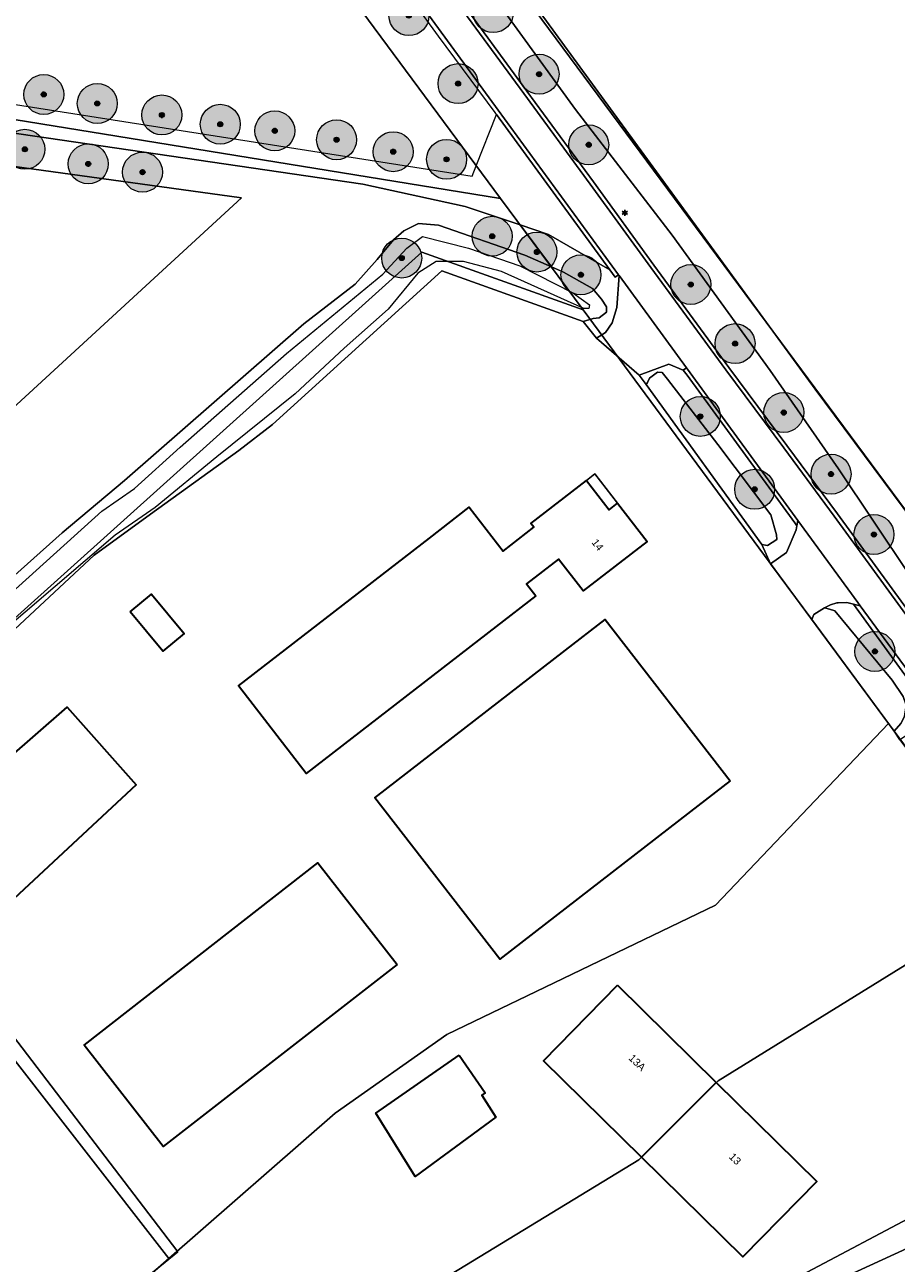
# Model space of a CAD drawing. Header units: millimetres. Extents: x 162876 to 168130, y 402614 to 405602.
# Tile 69 of 256: x 164660 to 164747, y 403570 to 403694. Entities that reach past the tile are written whole.
import ezdxf
from ezdxf.enums import TextEntityAlignment as Align

# ---------------------------------------------------------------- set-up
doc = ezdxf.new("R2010")
doc.units = ezdxf.units.MM
for name, color, linetype, lineweight in [('X-CA190022.004-UO-BGT_Ondergrond$0$GE_201_SHDHek_Lijn_GEM', 253, 'X-CA190022.004-UO-BGT_Ondergrond$0$Hekwerk', 9), ('X-CA190022.004-UO-BGT_Ondergrond$0$GE_202_SHDMuur30cm_Lijn_GEM', 253, 'Continuous', 9), ('X-CA190022.004-UO-BGT_Ondergrond$0$GE_203_VGOHaag_Lijn_GEM', 253, 'X-CA190022.004-UO-BGT_Ondergrond$0$Heg', 9), ('X-CA190022.004-UO-BGT_Ondergrond$0$GE_314_WGDRijbaanLokaleweg_Vlak_GEM', 253, 'Continuous', 9), ('X-CA190022.004-UO-BGT_Ondergrond$0$GE_322_WGDInrit_Vlak_GEM', 253, 'Continuous', 9), ('X-CA190022.004-UO-BGT_Ondergrond$0$GE_367_OWGBerm_groenvoorziening_grasenk_GEM', 253, 'Continuous', 9), ('X-CA190022.004-UO-BGT_Ondergrond$0$GE_401_OTDErf_Vlak_GEM', 253, 'Continuous', 9), ('X-CA190022.004-UO-BGT_Ondergrond$0$GE_4502_GBKN_Huisnummer_Lijn_GEM', 7, 'Continuous', 9), ('X-CA190022.004-UO-BGT_Ondergrond$0$GE_471_BTDBouwland_Vlak_GEM', 253, 'Continuous', 9), ('X-CA190022.004-UO-BGT_Ondergrond$0$GE_504_WTDWaterloop_sloot_Vlak_GEM', 253, 'Continuous', 9), ('X-CA190022.004-UO-BGT_Ondergrond$0$GE_523_WTDGreppel_drogesloot_Vlak_GEM', 253, 'Continuous', 9), ('X-CA190022.004-UO-BGT_Ondergrond$0$GE_541_OWTOever_slootkant_Vlak_GEM', 253, 'Continuous', 9), ('X-CA190022.004-UO-BGT_Ondergrond$0$GE_601_PNDgrondvlakpand_Vlak_MV_GEM', 34, 'Continuous', 35), ('X-CA190022.004-UO-BGT_Ondergrond$0$GE_612_PanddeelOnderbouwOverbouw_Vlak_GEM', 253, 'Continuous', 9), ('X-CA190022.004-UO-BGT_Ondergrond$0$GE_613_PanddeelOnderbouwOverbouw_Lijn_GEM', 253, 'Continuous', 9), ('X-CA190022.004-UO-BGT_Ondergrond$0$GE_861_PALLichtmast_Punt_GEM', 202, 'Continuous', 25), ('X-CA190022.004-UO-DWM_Beplanting_v0.1$0$B-WE-GR-BOOM-S AFKOMSTIG UIT BGT', 252, 'Continuous', 0), ('X-CA190022.004-UO-KAD_Percelen$0$B-WE-KG-GRENS_PERCEEL-GV', 150, 'Continuous', 9)]:
    doc.layers.add(name, color=color, linetype=linetype, lineweight=lineweight)
doc.layers.add('X-CA190022.004-UO-DWM_Beplanting_v0.1$0$B-WE-GR-BOOM-S AFKOMSTIG UIT BOMENBESTAND GEMEENTE', color=252, linetype='Continuous')
doc.styles.add('X-CA190022.004-UO-BGT_Ondergrond$0$BGT_NAR', font='arial.ttf', dxfattribs={"height": 1})
doc.styles.add('X-CA190022.004-UO-BGT_Ondergrond$0$NLCS-ISO', font='NLCS-ISO.ttf')
doc.linetypes.add('X-CA190022.004-UO-BGT_Ondergrond$0$Heg', pattern='A,5,-1.5,[2,dgnlstyle-meierijstad.shx,S=0.007937,R=45,X=0,Y=0],-1.5', length=8)
doc.linetypes.add('X-CA190022.004-UO-BGT_Ondergrond$0$Hekwerk', pattern='A,5,-1.5,[2,dgnlstyle-Veghel.shx,S=0.007937,R=0,X=0,Y=0],-1.5', length=8)

# ---------------------------------------------------------------- blocks, each defined once
blk = doc.blocks.new('X-CA190022.004-UO-BGT_Ondergrond$0$N-SIE-WEG_LICHTMAST-SO')
h = blk.add_hatch(color=256)
h.paths.add_polyline_path([(1.16, 0.5, 0.658505), (-1.16, 0.5)])
h.paths.add_polyline_path([(-1.16, -0.5, 0.658505), (1.16, -0.5)])
at = {"flags": 128}
for points in [[(-2.19, 1.27), (-1.1, 0.63)], [(-1.16, 0.5), (1.16, 0.5)], [(0, 1.27), (0, 2.53)], [(1.1, 0.63), (2.19, 1.27)], [(-2.19, -1.27), (-1.1, -0.63)], [(-1.16, -0.5), (1.16, -0.5)], [(0, -1.27), (0, -2.53)], [(2.19, -1.27), (1.1, -0.63)]]:
    blk.add_lwpolyline(points, dxfattribs=at)
at = {"ltscale": 0.5}
blk.add_circle((0, 0), 1.27, dxfattribs=at)
at = {"style": 'X-CA190022.004-UO-BGT_Ondergrond$0$NLCS-ISO'}
blk.add_attdef('TYPE', text='', height=1.8, dxfattribs=at).set_placement((0, 2.53), align=Align.BOTTOM_CENTER)
blk = doc.blocks.new('X-CA190022.004-UO-BGT_Ondergrond$0$IMGEOLichtmastpaal')
at = {"xscale": 5, "yscale": 5, "zscale": 5}
blk.add_blockref('X-CA190022.004-UO-BGT_Ondergrond$0$N-SIE-WEG_LICHTMAST-SO', (0, 6.4), dxfattribs=at)
blk = doc.blocks.new('X-CA190022.004-UO-DWM_Beplanting_v0.1$0$SGR-BOOM_01-SO')
at = {"linetype": 'ByBlock', "lineweight": 18}
h = blk.add_hatch(color=0, dxfattribs=at)
h.dxf.hatch_style = 1
edge = h.paths.add_edge_path()
edge.add_arc((0, 0), 0.25, 0, 360)
at = {"color": 0, "linetype": 'ByBlock', "lineweight": 18}
for radius in [2, 0.25]:
    blk.add_circle((0, 0), radius, dxfattribs=at)
blk = doc.blocks.new('X-CA190022.004-UO-DWM_Beplanting_v0.1$0$IMGEOBoom')
at = {"transparency": 33554457}
h = blk.add_hatch(color=256, dxfattribs=at)
h.dxf.hatch_style = 1
edge = h.paths.add_edge_path()
edge.add_arc((0, 0), 100, 0, 360)
edge = h.paths.add_edge_path(flags=17)
edge.add_arc((0, 0), 12.5, 0, 360)
h = blk.add_hatch()
h.set_pattern_fill('ANGLE', color=256)
h.set_pattern_definition([(0, (0, 0), (0, 6.985), [5.08, -1.905]), (90, (0, 0), (-6.985, 4e-16), [5.08, -1.905])])
edge = h.paths.add_edge_path(flags=17)
edge.add_arc((0, 0), 12.5, 0, 360)
at = {"xscale": 50, "yscale": 50, "zscale": 50}
blk.add_blockref('X-CA190022.004-UO-DWM_Beplanting_v0.1$0$SGR-BOOM_01-SO', (0, 0), dxfattribs=at)

msp = doc.modelspace()

# ---------------------------------------------------------------- linework, layer by layer
at = {"layer": 'X-CA190022.004-UO-BGT_Ondergrond$0$GE_201_SHDHek_Lijn_GEM'}
for p, q in [((164701.327, 403669.457), (164684.412, 403654.068)), ((164715.493, 403664.376), (164701.327, 403669.457)), ((164716.835, 403662.698), (164715.493, 403664.376)), ((164684.412, 403654.068), (164681.037, 403651.456)), ((164681.037, 403651.456), (164672.174, 403645.092)), ((164672.174, 403645.092), (164666.538, 403640.994))]:
    msp.add_line(p, q, dxfattribs=at)
at = {"layer": 'X-CA190022.004-UO-BGT_Ondergrond$0$GE_202_SHDMuur30cm_Lijn_GEM'}
for p, q in [((164717.807, 403665.294), (164717.826, 403665.84)), ((164716.494, 403664.66), (164717.095, 403664.731)), ((164717.095, 403664.731), (164717.807, 403665.294)), ((164722.139, 403658.711), (164722.923, 403659.291)), ((164722.923, 403659.291), (164723.396, 403659.254)), ((164721.937, 403658.275), (164721.778, 403658.056)), ((164721.937, 403658.275), (164722.139, 403658.711)), ((164733.36, 403642.039), (164733.735, 403641.978)), ((164733.735, 403641.978), (164733.924, 403641.947)), ((164733.924, 403641.947), (164734.854, 403642.563)), ((164734.854, 403642.563), (164734.819, 403643.018)), ((164738.565, 403635.054), (164739.641, 403635.706)), ((164739.641, 403635.706), (164740.132, 403635.596)), ((164738.382, 403634.545), (164738.565, 403635.054))]:
    msp.add_line(p, q, dxfattribs=at)
at = {"layer": 'X-CA190022.004-UO-BGT_Ondergrond$0$GE_203_VGOHaag_Lijn_GEM'}
for q in [(164721.077, 403659), (164733.36, 403642.039)]:
    msp.add_line((164721.778, 403658.056), q, dxfattribs=at)
at = {"layer": 'X-CA190022.004-UO-BGT_Ondergrond$0$GE_314_WGDRijbaanLokaleweg_Vlak_GEM', "flags": 128}
for points in [[(164662.553, 403746.388), (164706.987, 403685.538), (164719.021, 403669.058), (164718.698, 403668.822), (164718.166, 403669.55), (164706.813, 403685.098), (164706.664, 403685.302), (164701.016, 403692.929), (164692.565, 403704.528), (164684.035, 403716.297), (164675.992, 403727.092), (164669.028, 403736.66), (164665.303, 403741.803), (164661.794, 403746.59), (164660.236, 403748.64)], [(164749.202, 403627.728), (164743.212, 403635.93), (164742.982, 403636.246), (164736.982, 403644.462), (164726.204, 403659.222), (164725.823, 403659.744), (164719.087, 403668.969), (164719.064, 403669), (164719.021, 403669.058), (164706.987, 403685.538), (164662.553, 403746.388)], [(164752.442, 403628.626), (164740.599, 403644.882), (164735.551, 403651.729), (164729.751, 403659.53), (164722.247, 403669.774), (164716.183, 403678.114), (164709.537, 403687.194), (164702.351, 403697.026)], [(164702.351, 403697.026), (164709.537, 403687.194), (164716.183, 403678.114), (164722.247, 403669.774), (164729.751, 403659.53), (164735.551, 403651.729), (164740.599, 403644.882), (164752.442, 403628.626)], [(164702.674, 403697.262), (164709.86, 403687.431), (164716.506, 403678.35), (164722.571, 403670.01), (164730.073, 403659.767), (164735.872, 403651.968), (164740.922, 403645.119), (164752.764, 403628.862)], [(164651.824, 403687.168), (164704.366, 403678.909), (164704.773, 403679.938), (164706.813, 403685.098), (164718.166, 403669.55), (164712.02, 403673.089), (164709.179, 403674.036), (164703.68, 403675.87), (164693.438, 403678.131), (164650.774, 403684.362)], [(164726.204, 403659.222), (164736.982, 403644.462), (164736.876, 403643.929), (164736.659, 403644.226), (164725.881, 403658.986), (164725.5, 403659.508), (164725.823, 403659.744), (164726.204, 403659.222)], [(164743.212, 403635.93), (164749.202, 403627.728), (164749.707, 403627.037), (164749.451, 403626.574), (164742.526, 403636.086), (164743.212, 403635.93)]]:
    msp.add_lwpolyline(points, dxfattribs=at)
at = {"layer": 'X-CA190022.004-UO-BGT_Ondergrond$0$GE_322_WGDInrit_Vlak_GEM', "flags": 128}
for points in [[(164719.087, 403668.969), (164725.823, 403659.744), (164725.5, 403659.508), (164724.069, 403660.09), (164721.077, 403659), (164716.835, 403662.698), (164717.706, 403663.258), (164718.39, 403664.224), (164718.848, 403665.764), (164719.087, 403668.969)], [(164736.982, 403644.462), (164742.982, 403636.246), (164743.212, 403635.93), (164742.526, 403636.086), (164741.874, 403636.233), (164740.997, 403636.223), (164740.877, 403636.213), (164740.222, 403636.025), (164739.641, 403635.706), (164738.565, 403635.054), (164738.382, 403634.545), (164734.247, 403640.127), (164735.039, 403640.696), (164735.822, 403641.268), (164736.795, 403643.519), (164736.876, 403643.929), (164736.982, 403644.462)]]:
    msp.add_lwpolyline(points, dxfattribs=at)
at = {"layer": 'X-CA190022.004-UO-BGT_Ondergrond$0$GE_367_OWGBerm_groenvoorziening_grasenk_GEM', "flags": 128}
for points in [[(164701.808, 403703.406), (164714.715, 403685.603), (164724.381, 403672.999), (164734.194, 403659.474), (164741.031, 403649.617), (164748.111, 403639.057)], [(164752.764, 403628.862), (164740.922, 403645.119), (164735.872, 403651.968), (164730.073, 403659.767), (164722.571, 403670.01), (164716.506, 403678.35), (164709.86, 403687.431), (164702.674, 403697.262)], [(164712.02, 403673.089), (164718.166, 403669.55), (164718.698, 403668.822), (164719.021, 403669.058), (164719.064, 403669), (164719.087, 403668.969), (164718.848, 403665.764), (164718.39, 403664.224), (164717.706, 403663.258), (164716.835, 403662.698), (164715.493, 403664.376), (164716.494, 403664.66), (164717.095, 403664.731), (164717.807, 403665.294), (164717.826, 403665.84), (164717.317, 403666.624), (164716.417, 403667.682), (164713.507, 403669.323), (164712.31, 403669.847), (164709.179, 403674.036), (164712.02, 403673.089)], [(164736.795, 403643.519), (164735.822, 403641.268), (164735.039, 403640.696), (164734.247, 403640.127), (164733.36, 403642.039), (164733.735, 403641.978), (164733.924, 403641.947), (164734.854, 403642.563), (164734.819, 403643.018), (164734.26, 403645.009), (164728.964, 403652.049), (164723.94, 403658.615), (164723.396, 403659.254), (164722.923, 403659.291), (164722.139, 403658.711), (164721.937, 403658.275), (164721.778, 403658.056), (164721.077, 403659), (164724.069, 403660.09), (164725.5, 403659.508), (164725.881, 403658.986), (164736.659, 403644.226), (164736.876, 403643.929), (164736.795, 403643.519)], [(164742.526, 403636.086), (164749.451, 403626.574), (164748.696, 403624.095), (164748.033, 403623.057), (164747.163, 403622.516), (164746.613, 403623.375), (164747.262, 403624.136), (164747.628, 403624.845), (164747.813, 403625.973), (164747.525, 403626.829), (164746.419, 403628.489), (164740.686, 403635.421), (164740.132, 403635.596), (164739.641, 403635.706), (164740.222, 403636.025), (164740.877, 403636.213), (164740.997, 403636.223), (164741.874, 403636.233), (164742.526, 403636.086)]]:
    msp.add_lwpolyline(points, dxfattribs=at)
at = {"layer": 'X-CA190022.004-UO-BGT_Ondergrond$0$GE_401_OTDErf_Vlak_GEM', "flags": 128}
for points in [[(164650.774, 403684.362), (164693.438, 403678.131), (164703.68, 403675.87), (164709.179, 403674.036), (164712.31, 403669.847), (164709.644, 403671.016), (164701.018, 403674.032), (164699.008, 403674.191), (164697.526, 403673.45), (164696.521, 403672.551), (164694.88, 403670.593), (164692.657, 403668.106), (164687.525, 403664.137), (164669.586, 403648.473), (164663.359, 403643.223), (164647.239, 403628.832)], [(164638.35, 403637.277), (164681.282, 403676.755), (164645.274, 403681.729)], [(164652.119, 403627.539), (164666.538, 403640.994), (164672.174, 403645.092), (164681.037, 403651.456), (164684.412, 403654.068), (164701.327, 403669.457), (164715.493, 403664.376), (164716.835, 403662.698), (164721.077, 403659), (164721.778, 403658.056), (164733.36, 403642.039), (164734.247, 403640.127), (164738.382, 403634.545)], [(164687.767, 403619.147), (164680.987, 403627.912), (164700.098, 403642.699), (164704.08, 403645.78), (164707.469, 403641.4), (164710.54, 403643.78), (164710.25, 403644.159), (164715.818, 403648.47), (164718.099, 403645.531), (164718.929, 403646.18), (164721.9, 403642.35), (164715.489, 403637.401), (164713.008, 403640.599), (164709.82, 403638.131), (164710.75, 403636.93), (164706.768, 403633.849), (164687.767, 403619.147)], [(164670.161, 403635.327), (164672.301, 403637.087), (164675.548, 403633.138), (164673.408, 403631.378), (164670.161, 403635.327)], [(164738.382, 403634.545), (164746.613, 403623.375), (164747.163, 403622.516), (164751.89, 403616.199), (164759.291, 403606.055), (164770.365, 403591.121), (164770.591, 403591.238), (164772.207, 403588.601), (164775.323, 403584.718), (164771.769, 403583.145), (164757.734, 403576.121), (164741.697, 403568.756), (164724.691, 403560.303), (164702.856, 403549.805), (164681.914, 403539.451), (164655.322, 403527.058)], [(164713.729, 403631.48), (164717.698, 403634.549), (164730.198, 403618.39), (164726.229, 403615.321), (164707.131, 403600.554), (164694.631, 403616.713), (164713.729, 403631.48)], [(164648.778, 403612.61), (164663.853, 403625.766), (164670.768, 403618.013), (164656.09, 403604.364), (164648.778, 403612.61)], [(164641.991, 403544.437), (164674.932, 403571.266), (164639.445, 403617.736)], [(164696.857, 403600.028), (164673.452, 403581.79), (164665.539, 403591.945), (164688.943, 403610.183), (164696.857, 403600.028)], [(164718.92, 403597.931), (164728.805, 403588.204), (164738.88, 403578.29), (164731.46, 403570.74), (164721.322, 403580.716), (164711.5, 403590.38), (164718.92, 403597.931)], [(164703.063, 403590.937), (164705.664, 403587.157), (164705.333, 403586.938), (164706.734, 403584.75), (164698.689, 403578.805), (164694.731, 403585.128), (164703.063, 403590.937)]]:
    msp.add_lwpolyline(points, dxfattribs=at)
at = {"layer": 'X-CA190022.004-UO-BGT_Ondergrond$0$GE_471_BTDBouwland_Vlak_GEM', "flags": 128}
for points in [[(164797.782, 403605.159), (164791.469, 403601.87), (164788.031, 403600.375), (164785.356, 403599.281), (164783.294, 403599.176), (164781.198, 403601.206), (164775.351, 403607.684), (164768.15, 403617.949), (164762.649, 403624.922), (164760.891, 403627.48), (164760.321, 403628.1), (164755.404, 403634.255), (164754.392, 403636.516), (164738.704, 403657.589), (164711.189, 403695.297)], [(164639.445, 403617.736), (164674.932, 403571.266), (164641.991, 403544.437), (164655.322, 403527.058), (164649.727, 403524.45), (164539.313, 403646.411), (164562.442, 403658.795), (164576.465, 403675.861), (164619.749, 403646.936), (164620.05, 403646.651), (164623.656, 403648.387), (164645.274, 403681.729), (164681.282, 403676.755), (164638.35, 403637.277), (164634.761, 403632.709), (164634.768, 403632.702), (164633.247, 403629.869), (164633.512, 403624.842), (164639.445, 403617.736)]]:
    msp.add_lwpolyline(points, dxfattribs=at)
at = {"layer": 'X-CA190022.004-UO-BGT_Ondergrond$0$GE_504_WTDWaterloop_sloot_Vlak_GEM', "flags": 128}
for points in [[(164648.604, 403628.513), (164667.331, 403645.401), (164670.572, 403647.667), (164675.149, 403651.797), (164685.792, 403661.164), (164695.425, 403669.101), (164697.845, 403671.721), (164699.42, 403672.875), (164704.025, 403671.714), (164709.161, 403669.941), (164714.463, 403667.241), (164716.13, 403666.026), (164716.058, 403665.686), (164715.543, 403665.662), (164707.306, 403669.365), (164703.515, 403670.382), (164700.787, 403670.374), (164698.956, 403669.214), (164695.981, 403665.605), (164691.566, 403661.692), (164686.663, 403657.127), (164678.841, 403650.817), (164672.638, 403645.745), (164668.651, 403642.987)], [(164668.651, 403642.987), (164650.596, 403627.571)]]:
    msp.add_lwpolyline(points, dxfattribs=at)
at = {"layer": 'X-CA190022.004-UO-BGT_Ondergrond$0$GE_523_WTDGreppel_drogesloot_Vlak_GEM', "flags": 128}
for points in [[(164711.189, 403695.297), (164738.704, 403657.589), (164754.392, 403636.516), (164755.404, 403634.255), (164755.372, 403633.194), (164754.72, 403632.534), (164753.645, 403632.748), (164748.111, 403639.057), (164741.031, 403649.617), (164734.194, 403659.474), (164724.381, 403672.999), (164714.715, 403685.603), (164701.808, 403703.406)], [(164728.964, 403652.049), (164734.26, 403645.009), (164734.819, 403643.018), (164734.854, 403642.563), (164733.924, 403641.947), (164733.735, 403641.978), (164733.36, 403642.039), (164721.778, 403658.056), (164721.937, 403658.275), (164722.139, 403658.711), (164722.923, 403659.291), (164723.396, 403659.254), (164723.94, 403658.615), (164728.964, 403652.049)], [(164740.686, 403635.421), (164746.419, 403628.489), (164747.525, 403626.829), (164747.813, 403625.973), (164747.628, 403624.845), (164747.262, 403624.136), (164746.613, 403623.375), (164738.382, 403634.545), (164738.565, 403635.054), (164739.641, 403635.706), (164740.132, 403635.596), (164740.686, 403635.421)]]:
    msp.add_lwpolyline(points, dxfattribs=at)
at = {"layer": 'X-CA190022.004-UO-BGT_Ondergrond$0$GE_541_OWTOever_slootkant_Vlak_GEM', "flags": 128}
for points in [[(164647.239, 403628.832), (164663.359, 403643.223), (164669.586, 403648.473), (164687.525, 403664.137), (164692.657, 403668.106), (164694.88, 403670.593), (164696.521, 403672.551), (164697.526, 403673.45), (164699.008, 403674.191), (164701.018, 403674.032), (164709.644, 403671.016), (164712.31, 403669.847), (164713.507, 403669.323), (164716.417, 403667.682), (164717.317, 403666.624), (164717.826, 403665.84), (164717.807, 403665.294), (164717.095, 403664.731), (164716.494, 403664.66), (164715.493, 403664.376), (164701.327, 403669.457), (164684.412, 403654.068), (164681.037, 403651.456)], [(164648.604, 403628.513), (164667.331, 403645.401), (164670.572, 403647.667), (164675.149, 403651.797), (164685.792, 403661.164), (164695.425, 403669.101), (164697.845, 403671.721), (164699.42, 403672.875), (164704.025, 403671.714), (164709.161, 403669.941), (164714.463, 403667.241), (164716.13, 403666.026), (164716.058, 403665.686), (164715.543, 403665.662), (164707.306, 403669.365)], [(164707.306, 403669.365), (164703.515, 403670.382), (164700.787, 403670.374), (164698.956, 403669.214), (164695.981, 403665.605), (164691.566, 403661.692), (164686.663, 403657.127), (164678.841, 403650.817), (164672.638, 403645.745), (164668.651, 403642.987), (164650.596, 403627.571)], [(164681.037, 403651.456), (164672.174, 403645.092), (164666.538, 403640.994), (164652.119, 403627.539)], [(164655.322, 403527.058), (164681.914, 403539.451), (164702.856, 403549.805), (164724.691, 403560.303), (164741.697, 403568.756), (164757.734, 403576.121), (164771.769, 403583.145), (164775.323, 403584.718), (164776.87, 403584.714), (164777.942, 403584.129), (164779.286, 403583.069), (164780.083, 403581.411), (164780.297, 403579.918), (164779.82, 403578.718), (164778.452, 403577.684), (164774.278, 403575.493), (164755.469, 403566.516), (164730.663, 403554.28), (164707.753, 403543.439), (164672.252, 403526.504), (164637.795, 403509.882)]]:
    msp.add_lwpolyline(points, dxfattribs=at)
at = {"layer": 'X-CA190022.004-UO-BGT_Ondergrond$0$GE_601_PNDgrondvlakpand_Vlak_MV_GEM', "flags": 128}
for points in [[(164710.75, 403636.93), (164706.768, 403633.849), (164687.767, 403619.147), (164680.987, 403627.912), (164700.098, 403642.699), (164704.08, 403645.78), (164707.469, 403641.4), (164710.54, 403643.78), (164710.25, 403644.159), (164715.818, 403648.47), (164718.099, 403645.531), (164718.929, 403646.18), (164721.9, 403642.35), (164715.489, 403637.401), (164713.008, 403640.599), (164709.82, 403638.131), (164710.75, 403636.93)], [(164670.161, 403635.327), (164672.301, 403637.087), (164675.548, 403633.138), (164673.408, 403631.378), (164670.161, 403635.327)], [(164730.198, 403618.39), (164726.229, 403615.321), (164707.131, 403600.554), (164694.631, 403616.713), (164713.729, 403631.48), (164717.698, 403634.549), (164730.198, 403618.39)], [(164648.778, 403612.61), (164663.853, 403625.766), (164670.768, 403618.013), (164656.09, 403604.364), (164648.778, 403612.61)], [(164696.857, 403600.028), (164673.452, 403581.79), (164665.539, 403591.945), (164688.943, 403610.183), (164696.857, 403600.028)], [(164718.92, 403597.931), (164728.805, 403588.204), (164721.322, 403580.716), (164711.5, 403590.38), (164718.92, 403597.931)], [(164703.063, 403590.937), (164705.664, 403587.157), (164705.333, 403586.938), (164706.734, 403584.75), (164698.689, 403578.805), (164694.731, 403585.128), (164703.063, 403590.937)], [(164728.805, 403588.204), (164738.88, 403578.29), (164731.46, 403570.74), (164721.322, 403580.716), (164728.805, 403588.204)]]:
    msp.add_lwpolyline(points, dxfattribs=at)
at = {"layer": 'X-CA190022.004-UO-BGT_Ondergrond$0$GE_612_PanddeelOnderbouwOverbouw_Vlak_GEM', "flags": 128}
msp.add_lwpolyline([(164715.818, 403648.47), (164716.658, 403649.12), (164718.929, 403646.18), (164718.099, 403645.531), (164715.818, 403648.47)], dxfattribs=at)
at = {"layer": 'X-CA190022.004-UO-BGT_Ondergrond$0$GE_613_PanddeelOnderbouwOverbouw_Lijn_GEM'}
for p, q in [((164716.658, 403649.12), (164715.818, 403648.47)), ((164718.929, 403646.18), (164716.658, 403649.12))]:
    msp.add_line(p, q, dxfattribs=at)
at = {"layer": 'X-CA190022.004-UO-KAD_Percelen$0$B-WE-KG-GRENS_PERCEEL-GV', "flags": 128}
for points in [[(165112.96, 403892.75), (165013.384, 403848.933), (164699.405, 403710.75), (164782.888, 403598.044), (164827.139, 403618.955), (164891.876, 403652.217), (165174.211, 403781.023), (165147.929, 403847.659), (165142.318, 403859.073), (165133.014, 403872.153), (165124.362, 403881.795), (165115.178, 403891.433)], [(164707.202, 403676.7), (164653.557, 403749.163), (164616.756, 403706.864), (164640.967, 403693.066), (164650.298, 403690.833), (164647.195, 403686.411), (164668.834, 403682.913)], [(164647.195, 403686.411), (164619.699, 403647.22), (164575.66, 403678.594), (164564.256, 403662.135), (164558.185, 403658.044), (164494.199, 403624.297), (164545.056, 403561.645), (164512.506, 403539.358), (164547.782, 403558.103), (164610.511, 403591.436), (164638.33, 403616.453), (164699.351, 403671.327), (164715.475, 403665.526), (164707.202, 403676.7), (164668.834, 403682.913)], [(164638.33, 403616.453), (164674.031, 403570.572), (164690.679, 403585.149), (164701.846, 403593.015), (164728.717, 403605.949), (164746.055, 403624.153), (164715.475, 403665.526), (164699.351, 403671.327)], [(164595.838, 403501.354), (164555.326, 403482.367), (164489.137, 403451.001), (164492.811, 403446.689), (164487.569, 403444.164), (164476.902, 403439.143), (164474.656, 403438.052), (164469.708, 403435.65), (164459.04, 403430.474), (164460.276, 403427.915), (164478.654, 403436.809), (164549.795, 403471.239), (164610.094, 403500.047), (164740.684, 403562.794), (164887.38, 403633.726), (164885.502, 403637.729), (164830.972, 403611.838), (164787.129, 403591.173), (164774.865, 403585.072), (164771.579, 403589.482), (164763.848, 403582.954), (164722.665, 403561.134), (164654.869, 403529.019)], [(164674.031, 403570.572), (164642.773, 403543.203), (164648.623, 403536.343), (164721.06, 403580.454), (164728.988, 403588.387), (164758.818, 403606.816), (164746.055, 403624.153), (164728.717, 403605.949), (164701.846, 403593.015), (164690.679, 403585.149)], [(164638.33, 403616.453), (164610.511, 403591.436), (164547.782, 403558.103), (164595.838, 403501.354), (164654.869, 403529.019), (164648.623, 403536.343), (164642.773, 403543.203), (164674.031, 403570.572)], [(164771.579, 403589.482), (164758.818, 403606.816), (164728.988, 403588.387), (164721.06, 403580.454), (164648.623, 403536.343), (164654.869, 403529.019), (164722.665, 403561.134), (164763.848, 403582.954)]]:
    msp.add_lwpolyline(points, close=True, dxfattribs=at)
for points in [[(164746.055, 403624.153), (164758.818, 403606.816), (164771.579, 403589.482), (164774.865, 403585.072), (164787.129, 403591.173), (164782.888, 403598.044), (164699.405, 403710.75), (164663.685, 403758.357), (164661.722, 403760.973), (164659.615, 403759.431), (164642.451, 403785.473), (164645.222, 403787.472), (164634.394, 403810.405), (164625.515, 403830.201), (164611.096, 403857.983), (164606.674, 403863.903), (164600.273, 403873.433), (164599.577, 403873.307)], [(164588.57, 403867.874), (164599.341, 403851.977), (164605.643, 403838.152), (164625.778, 403794.738), (164648.524, 403757.711), (164607.075, 403711.173), (164600.355, 403703.628), (164609.245, 403698.231), (164613.843, 403703.516), (164616.756, 403706.864), (164653.557, 403749.163), (164707.202, 403676.7), (164715.475, 403665.526), (164746.055, 403624.153)]]:
    msp.add_lwpolyline(points, dxfattribs=at)

# ---------------------------------------------------------------- block references
at = {"layer": 'X-CA190022.004-UO-BGT_Ondergrond$0$GE_861_PALLichtmast_Punt_GEM', "xscale": 0.025, "yscale": 0.025, "zscale": 0.025}
msp.add_blockref('X-CA190022.004-UO-BGT_Ondergrond$0$IMGEOLichtmastpaal', (164719.66, 403675.09), dxfattribs=at)
at = {"layer": 'X-CA190022.004-UO-DWM_Beplanting_v0.1$0$B-WE-GR-BOOM-S AFKOMSTIG UIT BGT', "xscale": 0.02, "yscale": 0.02, "zscale": 0.02}
for p in [(164706.379, 403672.906), (164710.857, 403671.327), (164715.265, 403669.047), (164726.259, 403668.073), (164730.683, 403662.161), (164727.209, 403654.873), (164735.56, 403655.268), (164740.289, 403649.097), (164732.648, 403647.581), (164744.585, 403643.052), (164744.676, 403631.344)]:
    msp.add_blockref('X-CA190022.004-UO-DWM_Beplanting_v0.1$0$IMGEOBoom', p, dxfattribs=at)
at = {"layer": 'X-CA190022.004-UO-DWM_Beplanting_v0.1$0$B-WE-GR-BOOM-S AFKOMSTIG UIT BOMENBESTAND GEMEENTE', "xscale": 0.02, "yscale": 0.02, "zscale": 0.02}
for p in [(164698.051, 403694.987), (164706.491, 403695.292), (164711.073, 403689.125), (164661.509, 403687.097), (164702.964, 403688.182), (164666.861, 403686.195), (164673.323, 403685.044), (164679.171, 403684.116), (164684.622, 403683.452), (164690.809, 403682.564), (164716.043, 403682.054), (164659.613, 403681.609), (164696.473, 403681.365), (164665.955, 403680.148), (164701.819, 403680.606), (164671.387, 403679.323), (164706.379, 403672.906), (164710.857, 403671.327), (164697.33, 403670.72), (164715.265, 403669.047), (164726.259, 403668.073), (164730.683, 403662.161), (164727.209, 403654.873), (164735.56, 403655.268), (164740.289, 403649.097), (164732.648, 403647.581), (164744.585, 403643.052), (164744.676, 403631.344)]:
    msp.add_blockref('X-CA190022.004-UO-DWM_Beplanting_v0.1$0$IMGEOBoom', p, dxfattribs=at)

# ---------------------------------------------------------------- texts
at = {"layer": 'X-CA190022.004-UO-BGT_Ondergrond$0$GE_4502_GBKN_Huisnummer_Lijn_GEM', "style": 'X-CA190022.004-UO-BGT_Ondergrond$0$BGT_NAR'}
for s, rotation, p in [('14', 307.8, (164716.932, 403642.023)), ('13A', 315.5, (164720.895, 403590.198)), ('13', 315.5, (164730.692, 403580.56))]:
    msp.add_text(s, height=0.75, rotation=rotation, dxfattribs=at).set_placement(p, align=Align.MIDDLE_CENTER)

doc.saveas('drawing.dxf')
